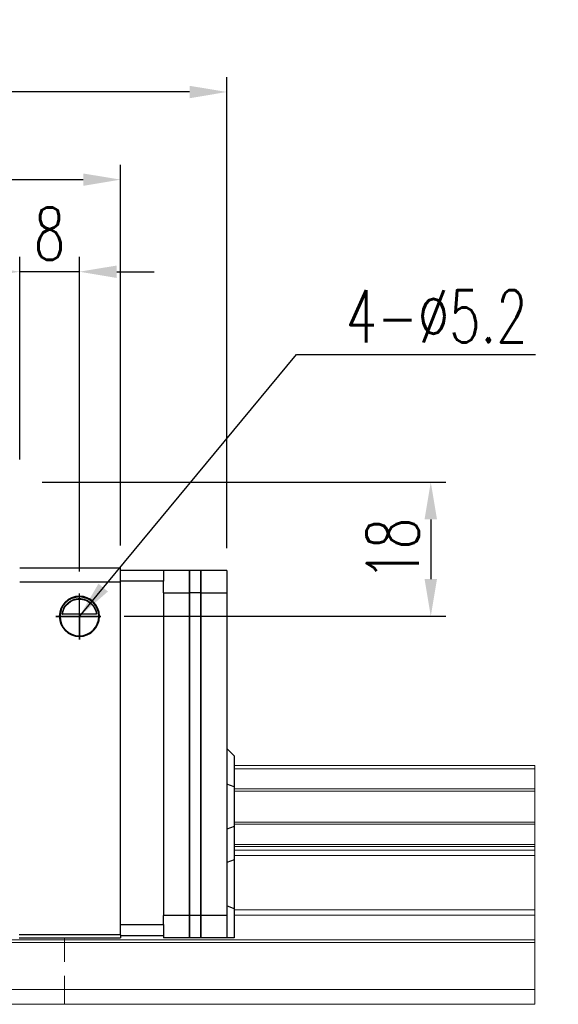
# Model space of a CAD drawing. Header units: millimetres. Extents: x 673 to 1184, y 181 to 367.
# Tile 54 of 54: x 1112 to 1184, y 211 to 343. Entities that reach past the tile are written whole.
import ezdxf

# ---------------------------------------------------------------- set-up
doc = ezdxf.new("R2010")
doc.units = ezdxf.units.MM
doc.header["$PDSIZE"] = -1
doc.linetypes.add('DASHED', pattern=[0.75, 0.5, -0.25])
doc.linetypes.add('HIDDEN', pattern=[1.905, 1.27, -0.635])
for name, color, linetype in [('2', 7, 'Continuous'), ('HID', 2, 'DASHED'), ('OUT', 3, 'Continuous')]:
    doc.layers.add(name, color=color, linetype=linetype)
doc.styles.add('DIM-7', font='SIMPLEX.shx', dxfattribs={"width": 0.7, "bigfont": 'chineset.shx'})
doc.dimstyles.new('CNS', dxfattribs={"dimtxt": 3.5, "dimasz": 2.5, "dimexe": 1, "dimexo": 1.5, "dimgap": 0.09, "dimtad": 0, "dimdsep": 46, "dimtxsty": 'DIM-7', "dimcen": 0.09, "dimclrd": 1, "dimclre": 1, "dimclrt": 4, "dimadec": 0, "dimazin": 0, "dimtfac": 1, "dimtix": 1, "dimtmove": 2, "dimatfit": 3, "dimfxl": 1, "dimtvp": 0.971429, "dimtolj": 1, "dimarcsym": 0})

# ---------------------------------------------------------------- blocks, each defined once
blk = doc.blocks.new('*D15')
at = {"color": 7, "lineweight": -2}
for p, q in [((978.32, 271.84), (978.32, 334.97)), ((1139.82, 271.84), (1139.82, 334.97)), ((1134.82, 332.97), (983.32, 332.97))]:
    blk.add_line(p, q, dxfattribs=at)
at = {"color": 7}
for points in [[(983.32, 333.8), (983.32, 332.13), (978.32, 332.97)], [(1134.82, 333.8), (1134.82, 332.13), (1139.82, 332.97)]]:
    blk.add_solid(points, dxfattribs=at)
at = {"layer": 'DEFPOINTS', "color": 0}
for p in [(978.32, 332.97), (978.32, 268.84), (1139.82, 268.84)]:
    blk.add_point(p, dxfattribs=at)
at = {"color": 7, "insert": (1059.07, 338.07), "char_height": 7, "attachment_point": 5, "style": 'DIM-7'}
blk.add_mtext('\\A1;161.5', dxfattribs=at)
blk = doc.blocks.new('*D16')
at = {"color": 7, "lineweight": -2}
for p, q in [((1112.07, 283.69), (1112.07, 310.88)), ((1120.07, 268.69), (1120.07, 310.88)), ((1107.07, 308.88), (1102.07, 308.88)), ((1120.07, 308.88), (1112.07, 308.88)), ((1125.07, 308.88), (1130.07, 308.88))]:
    blk.add_line(p, q, dxfattribs=at)
at = {"color": 7}
for points in [[(1107.07, 309.71), (1107.07, 308.04), (1112.07, 308.88)], [(1125.07, 309.71), (1125.07, 308.04), (1120.07, 308.88)]]:
    blk.add_solid(points, dxfattribs=at)
at = {"layer": 'DEFPOINTS', "color": 0}
for p in [(1112.07, 308.88), (1112.07, 280.69), (1120.07, 265.69)]:
    blk.add_point(p, dxfattribs=at)
at = {"color": 7, "insert": (1116.07, 313.98), "char_height": 7, "attachment_point": 5, "style": 'DIM-7'}
blk.add_mtext('\\A1;8', dxfattribs=at)
blk = doc.blocks.new('*D17')
at = {"color": 7, "lineweight": -2}
for p, q in [((1115.07, 280.69), (1169.14, 280.69)), ((1167.14, 275.69), (1167.14, 267.69)), ((1126.07, 262.69), (1169.14, 262.69))]:
    blk.add_line(p, q, dxfattribs=at)
at = {"color": 7}
for points in [[(1166.31, 275.69), (1167.98, 275.69), (1167.14, 280.69)], [(1166.31, 267.69), (1167.98, 267.69), (1167.14, 262.69)]]:
    blk.add_solid(points, dxfattribs=at)
at = {"layer": 'DEFPOINTS', "color": 0}
for p in [(1112.07, 280.69), (1123.07, 262.69), (1167.14, 262.69)]:
    blk.add_point(p, dxfattribs=at)
at = {"color": 7, "insert": (1162.04, 271.69), "char_height": 7, "attachment_point": 5, "rotation": 90, "style": 'DIM-7'}
blk.add_mtext('\\A1;18', dxfattribs=at)
blk = doc.blocks.new('*D22')
at = {"color": 7, "lineweight": -2}
for p, q in [((992.57, 272.19), (992.57, 323.22)), ((1125.57, 272.19), (1125.57, 323.22)), ((997.57, 321.22), (1120.57, 321.22))]:
    blk.add_line(p, q, dxfattribs=at)
at = {"color": 7}
for points in [[(997.57, 322.05), (997.57, 320.39), (992.57, 321.22)], [(1120.57, 322.05), (1120.57, 320.39), (1125.57, 321.22)]]:
    blk.add_solid(points, dxfattribs=at)
at = {"layer": 'DEFPOINTS', "color": 0}
for p in [(1125.57, 321.22), (992.57, 269.19), (1125.57, 269.19)]:
    blk.add_point(p, dxfattribs=at)
at = {"color": 7, "insert": (1059.07, 326.32), "char_height": 7, "attachment_point": 5, "style": 'DIM-7'}
blk.add_mtext('\\A1;133', dxfattribs=at)

msp = doc.modelspace()

# ---------------------------------------------------------------- linework, layer by layer
at = {"color": 0}
for p, q in [((1120.066, 259.595), (1120.066, 265.741)), ((1122.919, 262.687), (1116.892, 262.687)), ((1116.892, 262.687), (1120.066, 262.687)), ((1120.066, 262.687), (1122.919, 262.687)), ((1120.066, 262.687), (1120.066, 259.595))]:
    msp.add_line(p, q, dxfattribs=at)
at = {"layer": '2', "color": 0, "linetype": 'Continuous'}
for p, q in [((1112.066, 269.187), (1125.566, 269.187)), ((1125.566, 267.287), (1125.566, 269.187)), ((1125.566, 268.887), (1131.316, 268.887)), ((1131.316, 268.887), (1131.316, 267.387)), ((1134.816, 268.837), (1131.316, 268.837)), ((1136.316, 268.837), (1134.816, 268.837)), ((1134.816, 265.837), (1134.816, 268.837)), ((1134.816, 268.837), (1134.816, 265.837)), ((1136.316, 265.837), (1136.316, 268.837)), ((1136.316, 268.837), (1136.316, 265.837)), ((1139.816, 268.837), (1136.316, 268.837)), ((1139.816, 268.837), (1139.816, 265.837)), ((1125.566, 267.287), (1112.066, 267.287)), ((1131.316, 267.387), (1125.566, 267.387)), ((1125.566, 219.987), (1125.566, 267.287)), ((1131.316, 265.837), (1131.316, 267.387)), ((1131.316, 265.887), (1131.316, 265.837)), ((1131.316, 265.837), (1131.316, 222.587)), ((1131.316, 265.837), (1134.816, 265.837)), ((1136.316, 265.837), (1134.816, 265.837)), ((1134.816, 222.587), (1134.816, 265.837)), ((1134.816, 265.837), (1134.816, 222.587)), ((1136.316, 222.587), (1136.316, 265.837)), ((1136.316, 265.837), (1136.316, 222.587)), ((1136.316, 265.837), (1139.816, 265.837)), ((1139.816, 265.837), (1139.816, 222.587)), ((1117.466, 262.687), (1122.666, 262.687)), ((1122.374, 262.962), (1117.757, 262.962)), ((1122.346, 262.987), (1117.785, 262.987)), ((1140.816, 243.987), (1139.816, 244.987)), ((1140.816, 243.987), (1140.816, 239.839)), ((1140.816, 239.839), (1139.816, 240.203)), ((1140.816, 239.839), (1140.816, 234.535)), ((1140.816, 234.535), (1139.816, 234.171)), ((1140.816, 234.535), (1140.816, 230.066)), ((1140.816, 230.066), (1139.816, 229.702)), ((1140.816, 230.066), (1140.816, 223.475)), ((1140.816, 223.475), (1139.816, 223.89)), ((1140.816, 223.475), (1140.816, 219.587)), ((1131.316, 221.387), (1131.316, 222.587)), ((1131.316, 222.587), (1131.316, 222.537)), ((1134.816, 222.587), (1131.316, 222.587)), ((1136.316, 222.587), (1134.816, 222.587)), ((1134.816, 219.587), (1134.816, 222.587)), ((1134.816, 222.587), (1134.816, 219.587)), ((1136.316, 219.587), (1136.316, 222.587)), ((1139.816, 222.587), (1136.316, 222.587)), ((1136.316, 222.587), (1136.316, 219.587)), ((1139.816, 222.587), (1139.816, 219.587)), ((1125.566, 221.387), (1131.316, 221.387)), ((1131.316, 221.387), (1131.316, 219.887)), ((1125.566, 219.987), (1111.986, 219.987)), ((1111.986, 219.587), (1125.566, 219.587)), ((1125.566, 219.987), (1125.566, 219.587)), ((1131.316, 219.887), (1125.566, 219.887)), ((1131.316, 219.887), (1131.316, 219.587)), ((1134.816, 219.587), (1131.316, 219.587)), ((1136.316, 219.587), (1134.816, 219.587)), ((1139.816, 219.587), (1136.316, 219.587)), ((1140.816, 219.587), (1139.816, 219.587))]:
    msp.add_line(p, q, dxfattribs=at)
for radius, start, end in [(2.7, 90, 270), (2.6, 90, 270), (2.7, 270, 90), (2.6, 270, 90)]:
    msp.add_arc((1120.066, 262.687), radius, start, end, dxfattribs=at)
at = {"layer": '2', "color": 0, "linetype": 'Continuous', "extrusion": (0, 0, -1)}
for start, end in [(7.49472, 90), (90, 172.50528)]:
    msp.add_arc((-1120.066, 262.687), 2.3, start, end, dxfattribs=at)
at = {"layer": '2', "color": 0, "linetype": 'Continuous'}
for points, knots in [([(1117.757, 262.962), (1117.783, 263.194), (1117.845, 263.421), (1118.017, 263.827), (1118.128, 264.011), (1118.445, 264.412), (1118.672, 264.607), (1119.092, 264.852), (1119.273, 264.931), (1119.587, 265.017), (1119.708, 265.041), (1119.911, 265.063), (1119.988, 265.067), (1120.066, 265.067)], [0, 0, 0, 0, 0.187135, 0.187135, 0.3722972, 0.3722972, 0.651232, 0.651232, 0.8354912, 0.8354912, 0.9393137, 0.9393137, 1, 1, 1, 1]), ([(1120.066, 265.067), (1120.192, 265.067), (1120.319, 265.055), (1120.614, 265.005), (1120.778, 264.955), (1121.217, 264.773), (1121.473, 264.6), (1121.864, 264.206), (1122.017, 264), (1122.228, 263.58), (1122.301, 263.372), (1122.357, 263.092), (1122.367, 263.027), (1122.374, 262.962)], [0, 0, 0, 0, 0.0998047, 0.0998047, 0.2515472, 0.2515472, 0.5439535, 0.5439535, 0.7699851, 0.7699851, 0.9482847, 0.9482847, 1, 1, 1, 1])]:
    msp.add_open_spline(points, degree=3, knots=knots, dxfattribs=at)
for points in [[(1117.757, 262.962), (1117.766, 262.97), (1117.776, 262.979), (1117.785, 262.987)], [(1122.346, 262.987), (1122.356, 262.979), (1122.365, 262.97), (1122.374, 262.962)]]:
    msp.add_open_spline(points, degree=3, dxfattribs=at)
at = {"layer": 'HID', "color": 0, "linetype": 'HIDDEN', "lineweight": 0, "ltscale": 3}
msp.add_line((1118.066, 210.687), (1118.066, 219.587), dxfattribs=at)
at = {"layer": 'OUT', "color": 0, "linetype": 'Continuous', "lineweight": 15}
for p, q in [((1140.816, 242.687), (1181.066, 242.687)), ((1140.816, 242.262), (1181.066, 242.262)), ((1181.066, 242.262), (1181.066, 242.687)), ((1181.066, 239.551), (1181.066, 242.262)), ((1140.816, 239.551), (1181.066, 239.551)), ((1140.816, 239.257), (1181.066, 239.257)), ((1181.066, 239.257), (1181.066, 239.551)), ((1181.066, 235.117), (1181.066, 239.257)), ((1140.816, 235.117), (1181.066, 235.117)), ((1181.066, 234.823), (1181.066, 235.117)), ((1140.816, 234.823), (1181.066, 234.823)), ((1181.066, 232.112), (1181.066, 234.823)), ((1140.816, 232.112), (1181.066, 232.112)), ((1140.816, 231.833), (1181.066, 231.833)), ((1140.816, 231.333), (1181.066, 231.333)), ((1181.066, 231.833), (1181.066, 232.112)), ((1181.066, 231.333), (1181.066, 231.833)), ((1181.066, 230.626), (1181.066, 231.333)), ((1140.816, 230.626), (1181.066, 230.626)), ((1181.066, 223.351), (1181.066, 230.626)), ((1140.816, 223.351), (1181.066, 223.351)), ((1181.066, 222.644), (1181.066, 223.351)), ((1140.816, 222.644), (1181.066, 222.644)), ((1181.066, 219.333), (1181.066, 222.644)), ((934.807, 219.333), (1181.066, 219.333)), ((1181.066, 218.98), (1181.066, 219.333)), ((935.028, 218.98), (1181.066, 218.98)), ((1181.066, 212.687), (1181.066, 218.98)), ((936.669, 212.687), (1181.066, 212.687)), ((1181.066, 210.687), (1181.066, 212.687)), ((881.066, 210.687), (1181.066, 210.687))]:
    msp.add_line(p, q, dxfattribs=at)

# ---------------------------------------------------------------- texts
at = {"color": 0, "insert": (1155.752, 299.403), "char_height": 7, "attachment_point": 7, "style": 'DIM-7'}
msp.add_mtext('\\A1;4-%%C5.2', dxfattribs=at)

# ---------------------------------------------------------------- dimensions: what is measured, and where the dimension line sits
at = {"color": 0}
for base, p1, p2, override, picture, middle in [((978.316, 332.966), (1139.816, 268.837), (978.316, 268.837), {"dimscale": 2, "dimgap": 0.8, "dimtad": 1, "dimclrd": 7, "dimclre": 7, "dimclrt": 7, "dimadec": 2, "dimazin": 2, "dimtmove": 1}, '*D15', (1059.066, 338.066)), ((1125.566, 321.221), (992.566, 269.187), (1125.566, 269.187), {"dimscale": 2, "dimgap": 0.8, "dimtad": 1, "dimclrd": 7, "dimclre": 7, "dimclrt": 7, "dimtmove": 1}, '*D22', (1059.066, 326.321)), ((1112.066, 308.877), (1120.066, 265.687), (1112.066, 280.687), {"dimscale": 2, "dimgap": 0.8, "dimtad": 1, "dimclrd": 7, "dimclre": 7, "dimclrt": 7, "dimadec": 2, "dimazin": 2, "dimtmove": 1}, '*D16', (1116.066, 313.977))]:
    dim = msp.add_linear_dim(base=base, p1=p1, p2=p2, dimstyle='CNS', override=override, dxfattribs=at)
    dim.commit()
    dim.dimension.update_dxf_attribs({"geometry": picture, "text_midpoint": middle})
dim = msp.add_linear_dim(base=(1167.142, 262.687), p1=(1112.066, 280.687), p2=(1123.066, 262.687), angle=90, dimstyle='CNS', override={"dimscale": 2, "dimgap": 0.8, "dimtad": 1, "dimclrd": 7, "dimclre": 7, "dimclrt": 7, "dimadec": 2, "dimazin": 2, "dimtmove": 1}, dxfattribs=at)
dim.commit()
dim.dimension.update_dxf_attribs({"geometry": '*D17', "text_midpoint": (1162.042, 271.687)})

# ---------------------------------------------------------------- leaders
at = {"color": 0, "annotation_type": 0, "has_hookline": 1, "hookline_direction": 0, "text_width": 25.433}
msp.add_leader([(1120.066, 262.687), (1149.152, 297.803), (1154.152, 297.803)], dimstyle='CNS', override={"dimscale": 2, "dimgap": 0.8, "dimtad": 1, "dimclrd": 7, "dimclre": 4, "dimtmove": 1}, dxfattribs=at)

doc.saveas('drawing.dxf')
